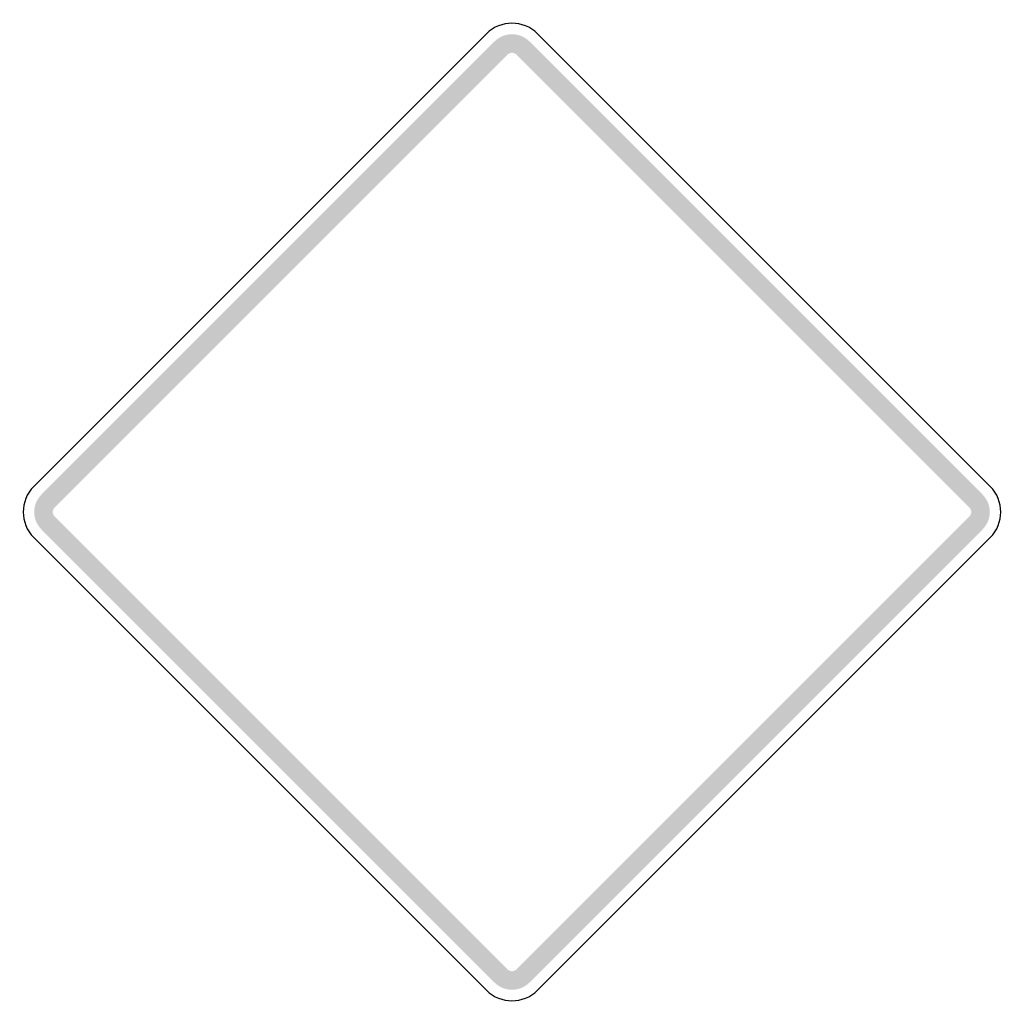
# Model space of a CAD drawing. Header units: inches. Extents: x -0.5 to 0.5, y -0.5 to 0.5.
import ezdxf

# ---------------------------------------------------------------- set-up
doc = ezdxf.new("R2010")
doc.units = ezdxf.units.IN
doc.header["$MEASUREMENT"] = 0

msp = doc.modelspace()

# ---------------------------------------------------------------- hatches: boundary and pattern name
for points in [[(0.018, 0.4812), (0.0162, 0.4829), (0.0142, 0.4844), (0.012, 0.4857), (0.0098, 0.4868), (0.0074, 0.4876), (0.005, 0.4882), (0.0025, 0.4886), (0, 0.4887), (-0.0025, 0.4886), (-0.005, 0.4882), (-0.0074, 0.4876), (-0.0098, 0.4868), (-0.012, 0.4857), (-0.0142, 0.4844), (-0.0162, 0.4829), (-0.018, 0.4812), (-0.0046, 0.4678), (-0.0041, 0.4682), (-0.0036, 0.4686), (-0.0031, 0.469), (-0.0025, 0.4692), (-0.0019, 0.4695), (-0.0013, 0.4696), (-0.0006, 0.4697), (0, 0.4697), (0.0006, 0.4697), (0.0013, 0.4696), (0.0019, 0.4695), (0.0025, 0.4692), (0.0031, 0.469), (0.0036, 0.4686), (0.0041, 0.4682), (0.0046, 0.4678), (0.018, 0.4812)], [(-0.018, 0.4812), (-0.4812, 0.018), (-0.4678, 0.0046), (-0.0046, 0.4678), (-0.018, 0.4812)], [(0.4812, 0.018), (0.018, 0.4812), (0.0046, 0.4678), (0.4678, 0.0046), (0.4812, 0.018)], [(-0.4812, 0.018), (-0.4829, 0.0162), (-0.4844, 0.0142), (-0.4857, 0.012), (-0.4868, 0.0098), (-0.4876, 0.0074), (-0.4882, 0.005), (-0.4886, 0.0025), (-0.4887, 0), (-0.4886, -0.0025), (-0.4882, -0.005), (-0.4876, -0.0074), (-0.4868, -0.0098), (-0.4857, -0.012), (-0.4844, -0.0142), (-0.4829, -0.0162), (-0.4812, -0.018), (-0.4678, -0.0046), (-0.4682, -0.0041), (-0.4686, -0.0036), (-0.469, -0.0031), (-0.4692, -0.0025), (-0.4695, -0.0019), (-0.4696, -0.0013), (-0.4697, -0.0006), (-0.4697, 0), (-0.4697, 0.0006), (-0.4696, 0.0013), (-0.4695, 0.0019), (-0.4692, 0.0025), (-0.469, 0.0031), (-0.4686, 0.0036), (-0.4682, 0.0041), (-0.4678, 0.0046), (-0.4812, 0.018)], [(0.4812, -0.018), (0.4829, -0.0162), (0.4844, -0.0142), (0.4857, -0.012), (0.4868, -0.0098), (0.4876, -0.0074), (0.4882, -0.005), (0.4886, -0.0025), (0.4887, 0), (0.4886, 0.0025), (0.4882, 0.005), (0.4876, 0.0074), (0.4868, 0.0098), (0.4857, 0.012), (0.4844, 0.0142), (0.4829, 0.0162), (0.4812, 0.018), (0.4678, 0.0046), (0.4682, 0.0041), (0.4686, 0.0036), (0.469, 0.0031), (0.4692, 0.0025), (0.4695, 0.0019), (0.4696, 0.0013), (0.4697, 0.0006), (0.4697, 0), (0.4697, -0.0006), (0.4696, -0.0013), (0.4695, -0.0019), (0.4692, -0.0025), (0.469, -0.0031), (0.4686, -0.0036), (0.4682, -0.0041), (0.4678, -0.0046), (0.4812, -0.018)], [(-0.4812, -0.018), (-0.018, -0.4812), (-0.0046, -0.4678), (-0.4678, -0.0046), (-0.4812, -0.018)], [(0.018, -0.4812), (0.4812, -0.018), (0.4678, -0.0046), (0.0046, -0.4678), (0.018, -0.4812)], [(-0.018, -0.4812), (-0.0162, -0.4829), (-0.0142, -0.4844), (-0.012, -0.4857), (-0.0098, -0.4868), (-0.0074, -0.4876), (-0.005, -0.4882), (-0.0025, -0.4886), (0, -0.4887), (0.0025, -0.4886), (0.005, -0.4882), (0.0074, -0.4876), (0.0098, -0.4868), (0.012, -0.4857), (0.0142, -0.4844), (0.0162, -0.4829), (0.018, -0.4812), (0.0046, -0.4678), (0.0041, -0.4682), (0.0036, -0.4686), (0.0031, -0.469), (0.0025, -0.4692), (0.0019, -0.4695), (0.0013, -0.4696), (0.0006, -0.4697), (0, -0.4697), (-0.0006, -0.4697), (-0.0013, -0.4696), (-0.0019, -0.4695), (-0.0025, -0.4692), (-0.0031, -0.469), (-0.0036, -0.4686), (-0.0041, -0.4682), (-0.0046, -0.4678), (-0.018, -0.4812)]]:
    msp.add_hatch(color=7).paths.add_polyline_path(points)

# ---------------------------------------------------------------- linework, layer by layer
at = {"color": 7}
for points in [[(-0.026, 0.4892), (-0.4892, 0.026)], [(0.4892, 0.026), (0.026, 0.4892)], [(-0.4892, -0.026), (-0.026, -0.4892)], [(0.026, -0.4892), (0.4892, -0.026)]]:
    msp.add_lwpolyline(points, dxfattribs=at)
for points in [[(0.026, 0.4892), (0.0116, 0.5036), (-0.0116, 0.5036), (-0.026, 0.4892)], [(-0.4892, 0.026), (-0.5036, 0.0116), (-0.5036, -0.0116), (-0.4892, -0.026)], [(0.4892, -0.026), (0.5036, -0.0116), (0.5036, 0.0116), (0.4892, 0.026)], [(-0.026, -0.4892), (-0.0116, -0.5036), (0.0116, -0.5036), (0.026, -0.4892)]]:
    msp.add_open_spline(points, degree=3, dxfattribs=at)

doc.saveas('drawing.dxf')
